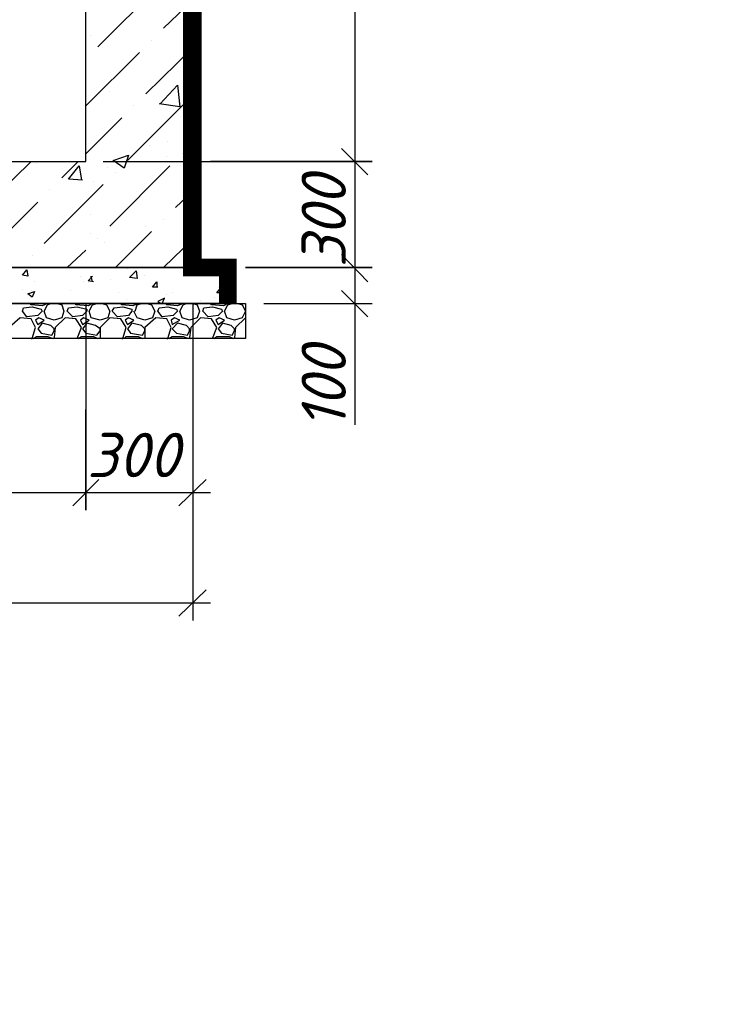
# Model space of a CAD drawing. Extents: x -119078 to 1619993, y 264752 to 340742.
# Tile 211 of 220: x 1212921 to 1216835, y 303168 to 308709. Entities that reach past the tile are written whole.
import ezdxf

# ---------------------------------------------------------------- set-up
doc = ezdxf.new("R2010")
doc.units = 0
doc.header["$MEASUREMENT"] = 0
doc.linetypes.add('CONTI', pattern=[0])
doc.layers.get('0').update_dxf_attribs({"color": 250, "linetype": 'CONTI'})
doc.layers.add('PDF _Геометрия', color=250, linetype='Continuous')
doc.layers.add('PDF _Текст', color=7, linetype='Continuous')
doc.styles.add('ICOCPEUR', font='isocpeui.ttf')
doc.styles.add('PDF ISOCPEUR Italic', font='isocpeui.ttf')

msp = doc.modelspace()

# ---------------------------------------------------------------- linework, layer by layer
at = {"layer": 'PDF _Геометрия', "color": 7, "lineweight": -3}
for points in [[(1213896.02, 314513.903), (1213896.02, 307313.924), (1208694.328, 307313.924), (1208694.328, 314513.903)], [(1208491.425, 307313.924), (1214092.775, 307313.924), (1214092.775, 307111.021), (1208491.425, 307111.021)], [(1208393.047, 307111.021), (1214191.152, 307111.021), (1214191.152, 306914.267), (1208393.047, 306914.267)]]:
    msp.add_lwpolyline(points, close=True, dxfattribs=at)
msp.add_lwpolyline([(1209290.739, 314513.903), (1209290.739, 307910.336), (1213293.46, 307910.336), (1213293.46, 314513.903)], dxfattribs=at)
at = {"layer": 'PDF _Геометрия', "color": 251, "lineweight": -3, "true_color": 0x535353}
for points in [[(1214806.009, 314009.72), (1214806.009, 307811.958)], [(1214806.009, 308008.713), (1214806.009, 307209.398)], [(1213391.837, 307910.336), (1214904.386, 307910.336), (1213994.398, 307910.336)], [(1214806.009, 307412.301), (1214806.009, 307111.021), (1214806.009, 306428.529)], [(1214732.226, 307184.804), (1214879.792, 307037.238)], [(1213293.46, 307111.021), (1213293.46, 305948.941), (1213293.46, 306514.609)], [(1213896.02, 307111.021), (1213896.02, 305948.941)], [(1214295.678, 307111.021), (1214904.386, 307111.021)], [(1213896.02, 306514.609), (1213896.02, 305327.935)], [(1213816.089, 305973.535), (1213969.803, 306121.101)], [(1209192.362, 306047.318), (1213391.837, 306047.318)], [(1213195.083, 306047.318), (1213994.398, 306047.318)], [(1213816.089, 305352.529), (1213969.803, 305500.095)], [(1208595.95, 305426.312), (1213994.398, 305426.312)]]:
    msp.add_lwpolyline(points, dxfattribs=at)
at = {"layer": 'PDF _Геометрия', "color": 7, "lineweight": -3}
msp.add_lwpolyline([(1213892.946, 313911.343, 104.526, 104.526, 0), (1213892.946, 307313.924, 98.377, 98.377, 0), (1214092.775, 307313.924, 98.377, 98.377, 0), (1214092.775, 307111.021, 0, 0, 0)], format="xyseb", dxfattribs=at)
at = {"layer": 'PDF _Геометрия', "color": 8, "lineweight": -3, "true_color": 0x767676}
for points in [[(1213361.095, 308555.936), (1213699.266, 308894.107)], [(1213730.009, 308660.461), (1213896.02, 308820.324)], [(1213318.055, 308617.421), (1213318.055, 308617.421)], [(1213662.375, 308592.827), (1213662.375, 308592.827)], [(1213293.46, 308223.913), (1213594.74, 308525.193)], [(1213631.632, 308291.547), (1213896.02, 308549.787)], [(1213293.46, 308494.45), (1213293.46, 308494.45)], [(1213428.729, 308303.844), (1213428.729, 308303.844)], [(1213711.563, 308236.21), (1213809.94, 308340.736), (1213822.238, 308217.764), (1213705.415, 308236.21)], [(1213527.106, 307916.484), (1213865.278, 308254.656)], [(1213563.998, 308223.913), (1213563.998, 308223.913)], [(1213293.46, 307953.376), (1213496.363, 308156.278)], [(1213650.078, 308002.564), (1213650.078, 308002.564)], [(1213754.603, 308021.01), (1213754.603, 308021.01)], [(1213748.455, 307941.078), (1213748.455, 307941.078)], [(1213834.535, 307953.376), (1213834.535, 307953.376)], [(1212789.277, 307719.73), (1212986.032, 307910.336)], [(1213016.775, 307898.038), (1213016.775, 307898.038)], [(1213158.192, 307818.107), (1213250.42, 307910.336)], [(1213275.015, 307805.81), (1213195.083, 307811.958), (1213256.569, 307885.741), (1213268.866, 307805.81)], [(1213416.432, 307879.593), (1213416.432, 307879.593)], [(1213428.729, 307547.57), (1213766.9, 307885.741)], [(1213459.472, 307848.85), (1213459.472, 307848.85)], [(1213059.815, 307449.193), (1213391.837, 307781.215)], [(1213090.557, 307750.473), (1213090.557, 307750.473)], [(1213336.5, 307799.661), (1213336.5, 307799.661)], [(1213797.643, 307652.095), (1213896.02, 307744.324)], [(1212684.752, 307344.667), (1213022.923, 307682.838)], [(1213318.055, 307615.204), (1213318.055, 307615.204)], [(1213730.009, 307584.461), (1213730.009, 307584.461)], [(1213631.632, 307547.57), (1213631.632, 307547.57)], [(1213318.055, 307504.53), (1213318.055, 307504.53)], [(1213361.095, 307479.935), (1213361.095, 307479.935)], [(1213459.472, 307313.924), (1213662.375, 307516.827)], [(1213730.009, 307313.924), (1213896.02, 307473.787)], [(1213397.986, 307455.341), (1213397.986, 307455.341)], [(1212992.18, 307381.558), (1212992.18, 307381.558)], [(1213188.935, 307313.924), (1213293.46, 307412.301)], [(1212924.546, 307313.924), (1212924.546, 307313.924)], [(1213527.106, 307307.775), (1213527.106, 307307.775)], [(1213262.717, 307264.735), (1213262.717, 307264.735)], [(1213336.5, 307233.992), (1213305.757, 307240.141), (1213330.352, 307264.735)], [(1213330.352, 307233.992), (1213324.203, 307264.735)], [(1213576.295, 307283.181), (1213576.295, 307283.181)], [(1213625.483, 307270.884), (1213625.483, 307270.884)], [(1213004.477, 307233.992), (1213004.477, 307233.992)], [(1213281.163, 307233.992), (1213281.163, 307233.992)], [(1213305.757, 307227.844), (1213305.757, 307227.844)], [(1213434.877, 307246.29), (1213434.877, 307246.29)], [(1213699.266, 307203.25), (1213668.523, 307203.25), (1213693.118, 307233.992), (1213693.118, 307203.25)], [(1214037.438, 307203.25), (1214037.438, 307203.25)], [(1212936.843, 307190.952), (1212936.843, 307190.952)], [(1212986.032, 307184.804), (1212986.032, 307184.804)], [(1212986.032, 307184.804), (1212986.032, 307184.804)], [(1213207.38, 307184.804), (1213207.38, 307184.804)], [(1213477.918, 307172.507), (1213477.918, 307172.507)], [(1213723.86, 307111.021), (1213736.158, 307141.764), (1213699.266, 307123.318), (1213717.712, 307111.021)], [(1213748.455, 307160.21), (1213748.455, 307160.21)], [(1213779.198, 307172.507), (1213779.198, 307172.507)], [(1214018.992, 307147.912), (1214018.992, 307147.912)], [(1214092.775, 307172.507), (1214080.478, 307172.507), (1214092.775, 307184.804)], [(1213078.26, 307111.021), (1213047.517, 307098.724), (1212986.032, 307104.872), (1212979.883, 307111.021)], [(1213133.597, 307111.021), (1213158.192, 307104.872), (1213170.489, 307067.981), (1213158.192, 307031.09), (1213115.152, 307018.792), (1213072.112, 307031.09), (1213059.815, 307067.981), (1213078.26, 307104.872), (1213096.706, 307111.021)], [(1213330.352, 307111.021), (1213305.757, 307098.724), (1213238.123, 307104.872), (1213238.123, 307111.021)], [(1213385.689, 307111.021), (1213410.283, 307104.872), (1213428.729, 307067.981), (1213416.432, 307031.09), (1213373.392, 307018.792), (1213324.203, 307031.09), (1213311.906, 307067.981), (1213330.352, 307104.872), (1213354.946, 307111.021)], [(1213588.592, 307111.021), (1213557.849, 307098.724), (1213496.363, 307104.872), (1213490.215, 307111.021)], [(1213520.958, 307135.615), (1213520.958, 307135.615)], [(1213637.78, 307111.021), (1213662.375, 307104.872), (1213680.82, 307067.981), (1213668.523, 307031.09), (1213625.483, 307018.792), (1213582.443, 307031.09), (1213563.998, 307067.981)], [(1213570.146, 307067.981), (1213582.443, 307104.872), (1213607.038, 307111.021)], [(1213840.683, 307111.021), (1213809.94, 307098.724), (1213748.455, 307104.872), (1213742.306, 307111.021)], [(1213809.94, 307111.021), (1213809.94, 307111.021)], [(1213896.02, 307111.021), (1213920.615, 307104.872), (1213932.912, 307067.981), (1213920.615, 307031.09), (1213877.575, 307018.792), (1213834.535, 307031.09), (1213822.238, 307067.981), (1213840.683, 307104.872), (1213859.129, 307111.021)], [(1213939.06, 307129.467), (1213939.06, 307129.467)], [(1214092.775, 307111.021), (1214068.181, 307098.724), (1214000.546, 307104.872), (1213994.398, 307111.021)], [(1214148.112, 307111.021), (1214172.706, 307104.872), (1214191.152, 307067.981), (1214172.706, 307031.09), (1214129.666, 307018.792), (1214086.626, 307031.09), (1214074.329, 307067.981), (1214092.775, 307104.872), (1214117.369, 307111.021)], [(1212986.032, 306914.267), (1212992.18, 306914.267), (1213010.626, 306975.752), (1212986.032, 307024.941), (1212924.546, 307031.09), (1212863.06, 306975.752), (1212863.06, 306920.415), (1212869.209, 306914.267)], [(1213244.272, 306914.267), (1213268.866, 306975.752), (1213238.123, 307024.941), (1213176.637, 307031.09), (1213121.3, 306975.752), (1213115.152, 306920.415), (1213121.3, 306914.267)], [(1213496.363, 306914.267), (1213502.512, 306914.267), (1213520.958, 306975.752), (1213490.215, 307024.941), (1213428.729, 307031.09), (1213373.392, 306975.752), (1213373.392, 306920.415), (1213373.392, 306914.267)], [(1213748.455, 306914.267), (1213754.603, 306914.267), (1213773.049, 306975.752), (1213748.455, 307024.941), (1213686.969, 307031.09), (1213625.483, 306975.752), (1213625.483, 306920.415), (1213631.632, 306914.267)], [(1214006.695, 306914.267), (1214031.289, 306975.752), (1214000.546, 307024.941), (1213939.06, 307031.09), (1213883.723, 306975.752), (1213877.575, 306920.415), (1213883.723, 306914.267)], [(1214191.152, 307031.09), (1214135.815, 306975.752), (1214129.666, 306920.415), (1214135.815, 306914.267)], [(1212998.329, 306914.267), (1213016.775, 306926.564), (1213078.26, 306926.564), (1213109.003, 306914.267)], [(1213244.272, 306914.267), (1213244.272, 306914.267)], [(1213250.42, 306914.267), (1213268.866, 306926.564), (1213336.5, 306926.564), (1213361.095, 306914.267)], [(1213508.66, 306914.267), (1213520.958, 306926.564), (1213588.592, 306926.564), (1213613.186, 306914.267)], [(1213760.752, 306914.267), (1213779.198, 306926.564), (1213840.683, 306926.564), (1213871.426, 306914.267)], [(1214006.695, 306914.267), (1214006.695, 306914.267)], [(1214012.843, 306914.267), (1214031.289, 306926.564), (1214098.923, 306926.564), (1214123.518, 306914.267)]]:
    msp.add_lwpolyline(points, dxfattribs=at)
at = {"layer": 'PDF _Геометрия', "color": 251, "lineweight": -3, "true_color": 0x535353}
for points in [[(1214732.226, 307984.118), (1214879.792, 307836.553)], [(1214732.226, 307387.707), (1214879.792, 307233.992)], [(1214904.386, 307313.924), (1214191.152, 307313.924)], [(1213219.677, 305973.535), (1213367.243, 306121.101)]]:
    msp.add_lwpolyline(points, close=True, dxfattribs=at)
at = {"layer": 'PDF _Геометрия', "color": 8, "lineweight": -3, "true_color": 0x767676}
for points in [[(1213533.255, 307947.227), (1213508.66, 307873.444), (1213447.175, 307916.484)], [(1212961.437, 307301.627), (1212967.586, 307264.735), (1212936.843, 307270.884)], [(1213539.403, 307258.587), (1213576.295, 307295.478), (1213582.443, 307252.438)], [(1214055.883, 307203.25), (1214062.032, 307172.507), (1214031.289, 307172.507)], [(1213004.477, 307178.655), (1212992.18, 307147.912), (1212967.586, 307166.358)], [(1212942.992, 307086.427), (1212992.18, 307092.575), (1213041.369, 307080.278), (1213047.517, 307067.981), (1213022.923, 307043.387), (1212961.437, 307037.238), (1212936.843, 307067.981)], [(1213195.083, 307086.427), (1213244.272, 307092.575), (1213299.609, 307080.278), (1213299.609, 307067.981), (1213275.015, 307043.387), (1213219.677, 307037.238), (1213188.935, 307067.981)], [(1213453.323, 307086.427), (1213502.512, 307092.575), (1213551.7, 307080.278), (1213551.7, 307067.981), (1213533.255, 307043.387), (1213471.769, 307037.238), (1213441.026, 307067.981)], [(1213705.415, 307086.427), (1213754.603, 307092.575), (1213803.792, 307080.278), (1213809.94, 307067.981), (1213785.346, 307043.387), (1213723.86, 307037.238), (1213699.266, 307067.981)], [(1213957.506, 307086.427), (1214006.695, 307092.575), (1214055.883, 307080.278), (1214062.032, 307067.981), (1214037.438, 307043.387), (1213982.101, 307037.238), (1213951.358, 307067.981)], [(1213029.072, 307031.09), (1213010.626, 307018.792), (1213022.923, 306994.198), (1213059.815, 307018.792)], [(1213281.163, 307031.09), (1213262.717, 307018.792), (1213275.015, 306994.198), (1213311.906, 307018.792)], [(1213533.255, 307031.09), (1213514.809, 307018.792), (1213527.106, 306994.198), (1213563.998, 307018.792)], [(1213791.495, 307031.09), (1213773.049, 307018.792), (1213779.198, 306994.198), (1213822.238, 307018.792)], [(1214043.586, 307031.09), (1214025.141, 307018.792), (1214037.438, 306994.198), (1214074.329, 307018.792)], [(1213115.152, 306969.604), (1213096.706, 306988.05), (1213047.517, 307000.347), (1213022.923, 306969.604), (1213041.369, 306945.01), (1213102.855, 306932.712), (1213115.152, 306957.307)], [(1213373.392, 306969.604), (1213348.797, 306988.05), (1213299.609, 307000.347), (1213275.015, 306969.604), (1213293.46, 306945.01), (1213354.946, 306932.712), (1213373.392, 306957.307)], [(1213625.483, 306969.604), (1213607.038, 306988.05), (1213551.7, 307000.347), (1213527.106, 306969.604), (1213545.552, 306945.01), (1213613.186, 306932.712), (1213625.483, 306957.307)], [(1213877.575, 306969.604), (1213859.129, 306988.05), (1213809.94, 307000.347), (1213779.198, 306969.604), (1213803.792, 306945.01), (1213865.278, 306932.712), (1213877.575, 306957.307)], [(1214129.666, 306969.604), (1214111.221, 306988.05), (1214062.032, 307000.347), (1214037.438, 306969.604), (1214055.883, 306945.01), (1214117.369, 306932.712), (1214129.666, 306957.307)]]:
    msp.add_lwpolyline(points, close=True, dxfattribs=at)

# ---------------------------------------------------------------- texts
at = {"linetype": 'Continuous', "lineweight": 25, "ltscale": 15, "insert": (12863.76, 311222.017), "char_height": 250, "width": 17877.44941, "attachment_point": 1, "style": 'ICOCPEUR'}
msp.add_mtext('\\pi4862.31;{\\H1.16667x;\\LАнтисейсмические мероприятия\\P\\pi0;\\H0.71428x;\\l       Для обеспечения сейсмостойкости несущих конструкций и фундаментов соблюдены все условия КМК 2.01.03-19 «Строительство в сейсмических районах».\\P\\pi5355.138;\\H1.4x;\\LАнтикоррозионная защита\\l\\P\\pi0;\\H0.71428x;       Защита конструкций от коррозии должна производиться в соответствии КМК 2.03.11-96 "Защита строительных конструкций от коррозии" ГОСТ 9.402-2004 «Покрытия лакокрасочные. Подготовка (металлических поверхностей перед окрашиванием». Антикоррозионное покрытие должно обеспечивать защиту конструкций. \\P       \\A1;Все несущие металлоконструкции грунтовать и\\A0; окрасить эмалью ПФ-115 (ГОСТ6465-76) за 2 раза по грунтовке ГФ-021 (ГОСТ 25129-82)\\A1;.\\P      Для железобетонных конструкций использовать бетон \\A0;на портландцементе по ГОСТ 10178-85*,\\A1; водонепроницаемости W\\A0;4\\A1; и морозостойкостью F100\\A0;.\\A1;\\P\\A0;       \\A1;Все \\A0;поверхности бетонных и ж.б конструкций, соприкасающиеся с грунтом обмазать \\A1;\\C256;горячим битумом за 2 раза\\A0;\\C0; по ГОСТ 28379-89.}\\P\\pi5566.64787;{\\H1.16666x;\\LАнтипросадочные мероприятия\\A1;\\l\\P\\pi0;\\H0.71428x;        В соответствии с требованиями КМК 2.02.01-98 приняты противопросадочные мероприятия для первого типа грунтовых условий. Для устранения просадочных свойств грунтов I типа предусмотрено уплотнение тяжелыми трамбовками грунтов в основании котлованов и устройство подготовки из бетона класса В7,5. Насыпные грунты и строительный мусор толщиной до 1,5м удалить и заменить засыпкой из ГПС до бетонной подготовки.}', dxfattribs=at)
at = {"layer": 'PDF _Текст', "color": 251, "lineweight": 30, "true_color": 0x535353, "char_height": 249.9788, "attachment_point": 7, "rotation": 90, "style": 'PDF ISOCPEUR Italic'}
for s, insert in [('300', (1214756.821, 307313.924)), ('100', (1214756.821, 306403.935))]:
    msp.add_mtext(s, dxfattribs=dict(at, insert=insert))
at = {"layer": 'PDF _Текст', "color": 251, "lineweight": 30, "true_color": 0x535353, "insert": (1213299.609, 306134.276), "char_height": 249.9788, "attachment_point": 7, "style": 'PDF ISOCPEUR Italic'}
msp.add_mtext('300', dxfattribs=at)

doc.saveas('drawing.dxf')
